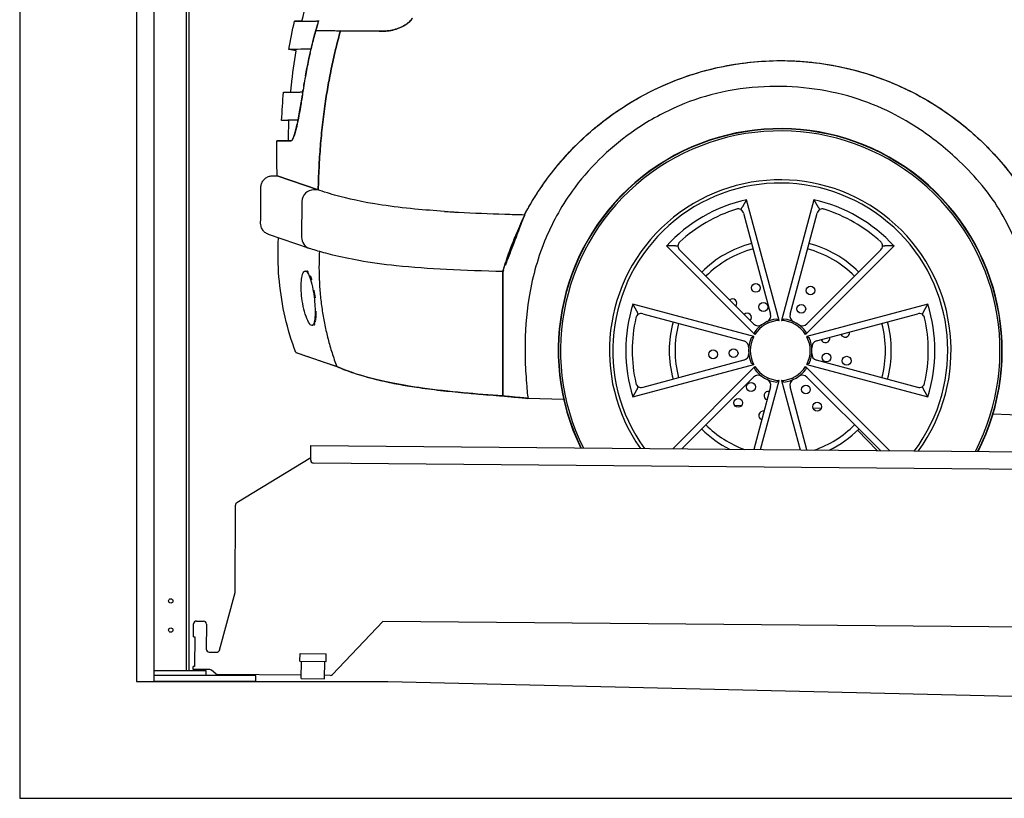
# Model space of a CAD drawing. Header units: millimetres. Extents: x -411 to 6777, y 0 to 7277.
# Tile 1 of 16: x 0 to 1685, y 0 to 1333. Entities that reach past the tile are written whole.
import ezdxf

# ---------------------------------------------------------------- set-up
doc = ezdxf.new("R2010")
doc.units = ezdxf.units.MM
doc.linetypes.add('AM_DIN_F_W050', pattern=[6.25, 4.75, -1.5])
for name, color, linetype, lineweight in [('AM_3', 6, 'AM_DIN_F_W050', 25), ('car', 10, 'Continuous', 25), ('Gebäude', 7, 'Continuous', 25), ('Plattform', 7, 'Continuous', 25), ('Ständer hinten', 7, 'Continuous', 25)]:
    doc.layers.add(name, color=color, linetype=linetype, lineweight=lineweight)
doc.layers.get('AM_3').off()

# ---------------------------------------------------------------- blocks, each defined once
blk = doc.blocks.new('UG Plattfrom Gl550')
at = {"layer": 'Plattform'}
for p, q in [((498.1, 578.8), (498.2, 597.8)), ((498.2, 597.8), (498.3, 603.8)), ((498.3, 603.8), (5435.1, 560.7)), ((371.8, 506.3), (498.1, 583.5)), ((5429.8, 530.7), (503, 573.7)), ((368.7, 352.3), (369.4, 502.1)), ((342.2, 253.9), (368.7, 352.3)), ((302.6, 303.5), (314.6, 303.4)), ((297.4, 276.5), (297.6, 298.5)), ((319.6, 298.3), (319.2, 255.3)), ((621.4, 302.7), (535.3, 212)), ((5347, 261.5), (621.4, 302.7)), ((297.4, 276.5), (299.7, 276.5)), ((299.7, 276.5), (299.3, 225.5)), ((324.2, 250.3), (337.3, 250.2)), ((479.6, 234.9), (479.7, 247.9)), ((479.7, 247.9), (524.7, 247.5)), ((524.6, 234.5), (524.7, 247.5)), ((296.9, 220.5), (297, 225.5)), ((325.2, 220.3), (296.9, 220.5)), ((299.3, 225.5), (297, 225.5)), ((335.5, 213.3), (328.3, 219.2)), ((479.6, 234.9), (524.6, 234.5)), ((481.8, 204.9), (482.1, 234.9)), ((521.8, 204.6), (522.1, 234.6)), ((481.8, 210.9), (338.6, 212.2)), ((481.8, 204.9), (521.8, 204.6)), ((531.7, 210.5), (521.8, 210.6))]:
    blk.add_line(p, q, dxfattribs=at)
for centre, start, end in [((503.1, 578.7), 179.5, 269.5), ((374.4, 502.1), 121.4261, 179.5), ((302.6, 298.5), 89.5, 179.5), ((314.6, 298.4), 359.5, 89.5), ((324.2, 255.3), 179.5, 269.5), ((337.4, 255.2), 269.5, 344.9258), ((325.1, 215.3), 50.8402, 89.5), ((338.6, 217.2), 230.8402, 269.5), ((531.7, 215.5), 269.5, 316.4902)]:
    blk.add_arc(centre, 5, start, end, dxfattribs=at)
blk = doc.blocks.new('Gebäude_390_GT240')
at = {"layer": 'Gebäude'}
for p, q in [((0, 6700.6), (0, 0)), ((200, 6500), (200, 200)), ((200, 200), (630.1, 200)), ((630.1, 200), (2900, 146.1)), ((0, 0), (5900, 0))]:
    blk.add_line(p, q, dxfattribs=at)
blk = doc.blocks.new('Ständer_hinten_GT240')
at = {"layer": 'Ständer hinten'}
for p, q in [((230, 200), (230, 2590)), ((285, 2582), (285, 218)), ((290, 218), (290, 2587)), ((319, 218), (230, 218)), ((404, 210), (230, 210)), ((319, 210), (319, 218)), ((404, 200), (404, 210)), ((404, 200), (230, 200))]:
    blk.add_line(p, q, dxfattribs=at)
for centre in [(258.6, 338), (258.6, 288)]:
    blk.add_circle(centre, 3.7, dxfattribs=at)
blk = doc.blocks.new('car_210_UG')
at = {"layer": 'car'}
for p, q in [((506.6, 1314.5), (548.9, 1314.2)), ((510.9, 1330.8), (511.2, 1330.7)), ((526.9, 1314.3), (526.9, 1314.3)), ((526.9, 1314.3), (526.9, 1314.3)), ((531.9, 1314.3), (531.9, 1314.3)), ((531.9, 1314.3), (531.9, 1314.3)), ((623.6, 1313.6), (548.9, 1314.2)), ((473, 1279.8), (460.7, 1282.1)), ((498.4, 1282.3), (498.5, 1282.3)), ((460.7, 1159.9), (448.2, 1160.6)), ((439.8, 1125.9), (464.3, 1125.7)), ((440.8, 1065.5), (510.9, 1041.5)), ((510.9, 1041.5), (440.8, 1065.5)), ((510.9, 1041.5), (503.1, 1041.6)), ((510.9, 1041.5), (503.1, 1041.6)), ((482.8, 1021.8), (482.4, 960.5)), ((482.8, 1021.8), (482.4, 960.5)), ((1299.4, 817.9), (1243.9, 1024.8)), ((1359.1, 1024.8), (1303.7, 817.9)), ((864, 999.1), (864.6, 1000.3)), ((1238.5, 1002), (1284.8, 828.9)), ((1318.2, 828.9), (1364.6, 1002)), ((495.9, 941.5), (425.9, 965.4)), ((1106.8, 945.6), (1258.2, 794.1)), ((1344.8, 794.1), (1496.3, 945.6)), ((1255.9, 812.3), (1129.2, 938.9)), ((1473.8, 938.9), (1347.1, 812.3)), ((488.4, 902.7), (490.3, 902.9)), ((827, 902.1), (826.8, 688.8)), ((827, 902.1), (827, 902.1)), ((827, 902.1), (827, 902.1)), ((1256.1, 790.4), (1049.2, 845.8)), ((1553.9, 845.8), (1347, 790.4)), ((1066.2, 829.7), (1239.2, 783.3)), ((1363.8, 783.3), (1536.9, 829.7)), ((502.4, 809.5), (500.4, 809.3)), ((472.4, 763.3), (542.5, 739.3)), ((472.4, 763.3), (472.4, 763.3)), ((1049.2, 687.4), (1256.1, 742.9)), ((1239.2, 749.9), (1066.2, 703.6)), ((1347, 742.9), (1553.9, 687.5)), ((1536.9, 703.6), (1363.8, 750)), ((1258.2, 739.2), (1117.5, 598.4)), ((1488.9, 595.1), (1344.8, 739.2)), ((1133.1, 598.2), (1255.9, 721)), ((1267.7, 597.1), (1299.4, 715.4)), ((1303.7, 715.4), (1335.6, 596.5)), ((1347.1, 721), (1472.9, 595.3)), ((1284.8, 704.3), (1256.1, 597.2)), ((1347.2, 596.4), (1318.2, 704.3)), ((869.6, 684.7), (869.6, 684.7)), ((930.9, 682.6), (869.6, 684.7)), ((1235.5, 672.2), (1223.4, 672.6)), ((1371.6, 667.6), (1357.5, 668.1)), ((1732, 655.3), (1665.5, 657.6)), ((1467.6, 595.3), (1433.8, 630.2))]:
    blk.add_line(p, q, dxfattribs=at)
for centre in [(1259.8, 873.8), (1353.2, 869.4), (1272.5, 841.2), (1337.5, 838.1), (1186.7, 760.1), (1221.7, 762.1), (1380.6, 754.5), (1415.2, 749.2), (1251.5, 704.2), (1345.4, 699.8), (1229.6, 676.9), (1364.6, 670.5)]:
    blk.add_circle(centre, 7.5, dxfattribs=at)
for centre, radius, start, end in [((1301.5, 766.6), 380, 332.9472, 206.0528), ((1301.5, 766.6), 379.4, 332.9027, 206.0973), ((1301.5, 766.6), 376, 332.6422, 206.3578), ((1301.5, 766.6), 292.3, 323.97, 215.03), ((1301.5, 766.6), 292.3, 323.97, 215.03), ((1301.5, 766.6), 286.7, 323.1685, 215.8315), ((1301.5, 766.6), 264.5, 102.5807, 137.424), ((1301.5, 766.6), 264.5, 42.5807, 77.424), ((1301.5, 766.6), 253.3, 107.2352, 132.7695), ((1229.3, 999.5), 9.5, 15.0023, 60.7219), ((1373.8, 999.5), 9.5, 119.2828, 165.0023), ((1301.5, 766.6), 253.3, 47.2352, 72.7695), ((1136, 945.6), 9.5, 179.2828, 225.0023), ((1301.5, 766.6), 190, 105.0023, 135.0023), ((1301.5, 766.6), 190, 45.0023, 75.0023), ((1467.1, 945.7), 9.5, 315.0023, 0.7219), ((1301.5, 766.6), 180, 105.0023, 135.0023), ((1301.5, 766.6), 180, 45.0023, 75.0023), ((1301.5, 766.6), 264.5, 162.5807, 197.424), ((1219.8, 847.6), 7.5, 319.3416, 130.663), ((1301.5, 766.6), 264.5, 342.5807, 17.424), ((1063.7, 820.5), 9.5, 75.0023, 120.7219), ((1244.7, 822.9), 7.5, 318.0195, 131.9852), ((1274, 826.1), 11.2, 294.8327, 15.0023), ((1329, 826.1), 11.2, 165.0023, 245.172), ((1539.3, 820.5), 9.5, 59.2828, 105.0023), ((1301.5, 766.6), 253.3, 167.2352, 192.7695), ((1301.5, 766.6), 190, 165.0023, 195.0023), ((1301.5, 766.6), 180, 165.0023, 195.0023), ((1263.8, 820.2), 11.2, 225.0023, 305.172), ((1301.5, 766.6), 54.3, 96.3395, 143.6651), ((1301.5, 766.6), 51.3, 92.4151, 147.5895), ((1301.5, 766.6), 51.3, 32.4151, 87.5895), ((1301.5, 766.6), 54.3, 36.3395, 83.6651), ((1339.2, 820.2), 11.2, 234.8327, 315.0023), ((1301.5, 766.6), 180, 345.0023, 15.0023), ((1301.5, 766.6), 190, 345.0023, 15.0023), ((1301.5, 766.6), 253.3, 347.2352, 12.7695), ((1412.5, 797), 7.5, 199.3416, 10.663), ((1236.3, 772.5), 11.2, 354.8327, 75.0023), ((1301.5, 766.6), 54.3, 156.3395, 203.6651), ((1301.5, 766.6), 51.3, 152.4151, 207.5895), ((1301.5, 766.6), 51.3, 332.4151, 27.5895), ((1301.5, 766.6), 54.3, 336.3395, 23.6651), ((1366.7, 772.5), 11.2, 105.0023, 185.172), ((1378.7, 787.7), 7.5, 198.0195, 11.9852), ((1236.3, 760.7), 11.2, 285.0023, 5.172), ((1366.7, 760.7), 11.2, 174.8327, 255.0023), ((1301.5, 766.6), 54.3, 216.3395, 263.6651), ((1301.5, 766.6), 51.3, 212.4151, 267.5895), ((1301.5, 766.6), 51.3, 272.4151, 327.5895), ((1301.5, 766.6), 54.3, 276.3395, 323.6651), ((1263.8, 713.1), 11.2, 54.8327, 135.0023), ((1274, 707.2), 11.2, 345.0023, 65.172), ((1329, 707.2), 11.2, 114.8327, 195.0023), ((1339.2, 713.1), 11.2, 45.0023, 125.172), ((1063.7, 712.8), 9.5, 239.2828, 285.0023), ((1281.2, 689.3), 7.5, 78.0195, 251.9852), ((1539.3, 712.8), 9.5, 255.0023, 300.7219), ((1272.3, 655.4), 7.5, 79.3416, 250.663), ((1258.1, 660.1), 7.5, 337.422, 345.6889), ((1351.6, 663.1), 7.5, 25.422, 33.6889), ((1301.5, 766.6), 190, 225.0023, 242.8861), ((1301.5, 766.6), 180, 225.0023, 250.185), ((1301.5, 766.6), 180, 288.815, 315.0023), ((1301.5, 766.6), 190, 296.1139, 315.0023)]:
    blk.add_arc(centre, radius, start, end, dxfattribs=at)
for centre, major_axis, ratio, start_param, end_param in [((502.8, 1021.6), (-9.6, -17.5), 0.999991, 3.627913, 5.20849), ((502.8, 1021.6), (-9.6, -17.5), 0.999991, 3.627913, 5.20849), ((863.6, 979.1), (0.4, 20), 0.026532, 6.068608, 6.28296), ((502.4, 960.4), (10.4, -17.1), 0.999993, 4.158404, 5.418885), ((502.4, 960.4), (10.4, -17.1), 0.999993, 4.158404, 5.418885)]:
    blk.add_ellipse(centre, major_axis=major_axis, ratio=ratio, start_param=start_param, end_param=end_param, dxfattribs=at)
for points, knots in [([(483, 1330.5), (487.8, 1351.6), (493.5, 1372.5), (500.6, 1395.3), (501.3, 1397.4), (502, 1399.5)], [20.638126, 20.638126, 20.638126, 20.638126, 27.135521, 27.135521, 27.801605, 27.801605, 27.801605, 27.801605]), ([(511.4, 1331.6), (511.2, 1331), (511.1, 1330.4), (510.9, 1329.8), (509.9, 1326.3), (508.9, 1323), (508, 1319.6), (507.5, 1317.9), (507.1, 1316.2), (506.6, 1314.5)], [-0.1554067, -0.1554067, -0.1554067, -0.1554067, -0.1383682, -0.1383682, -0.1383682, -0.0447042, -0.0447042, -0.0447042, 0, 0, 0, 0]), ([(672.1, 1335.7), (671, 1333.9), (669.7, 1332.3), (666.7, 1329.2), (664.9, 1327.7), (658.3, 1322.8), (652.2, 1319.8), (638.4, 1315), (630.7, 1313.5), (623.6, 1313.6)], [-6.498516, -6.498516, -6.498516, -6.498516, -5.735568, -5.735568, -4.903296, -4.903296, -2.608856, -2.608856, 0, 0, 0, 0]), ([(623.6, 1313.6), (631.2, 1313.5), (639.6, 1315.2), (647.3, 1318.1), (652.5, 1320), (657.4, 1322.5), (661.5, 1325.2), (663.4, 1326.5), (665.2, 1327.9), (666.9, 1329.4), (668.9, 1331.3), (670.7, 1333.3), (672.1, 1335.7)], [0, 0, 0, 0, 2.798045, 2.798045, 2.798045, 4.64828, 4.64828, 4.64828, 5.496977, 5.496977, 5.496977, 6.498516, 6.498516, 6.498516, 6.498516]), ([(470.1, 1330.3), (470.1, 1330.3), (470.2, 1330.3), (470.2, 1330.3), (470.8, 1330.3), (474.2, 1330.4), (480.8, 1330.5), (484.1, 1330.5), (488.2, 1330.5), (493.2, 1330.6), (495.7, 1330.6), (498.4, 1330.6), (501.4, 1330.6), (502.9, 1330.7), (504.4, 1330.7), (506, 1330.7), (506.8, 1330.7), (507.7, 1330.7), (508.6, 1330.8), (509.3, 1330.8), (510.1, 1330.8), (510.8, 1330.8), (510.8, 1330.8), (510.9, 1330.8), (510.9, 1330.8)], [47.223054, 47.223054, 47.223054, 47.223054, 49.702506, 49.702506, 49.702506, 72.044897, 72.044897, 72.044897, 83.216093, 83.216093, 83.216093, 88.801691, 88.801691, 88.801691, 91.59449, 91.59449, 91.59449, 93.087756, 93.087756, 93.087756, 94.302004, 94.302004, 94.302004, 94.387289, 94.387289, 94.387289, 94.387289]), ([(483, 1330.5), (479.2, 1330.4), (476.3, 1330.4), (474.2, 1330.4), (472.5, 1330.3), (471.4, 1330.3), (470.8, 1330.3), (470.4, 1330.3), (470.2, 1330.3), (470.1, 1330.3), (470.1, 1330.3), (470.1, 1330.3), (470.1, 1330.3)], [20.066318, 20.066318, 20.066318, 20.066318, 31.690796, 31.690796, 31.690796, 41.042138, 41.042138, 41.042138, 46.532042, 46.532042, 46.532042, 47.222559, 47.222559, 47.222559, 47.222559]), ([(510.9, 1330.8), (510.3, 1328.6), (509.6, 1326.2), (508.9, 1323.9), (507.4, 1318.5), (506, 1313.2), (504.6, 1307.9), (503.4, 1303.3), (502.3, 1298.6), (501.2, 1294), (500.4, 1290.6), (499.6, 1287.2), (498.8, 1283.9), (498.7, 1283.4), (498.6, 1282.8), (498.4, 1282.3)], [0.05192, 0.05192, 0.05192, 0.05192, 0.775288, 0.775288, 0.775288, 2.40313, 2.40313, 2.40313, 3.821947, 3.821947, 3.821947, 4.837292, 4.837292, 4.837292, 5.011261, 5.011261, 5.011261, 5.011261]), ([(510, 1326.6), (508.5, 1321.4), (507.1, 1316.2), (505.7, 1311), (505.2, 1309.4), (504.8, 1307.7), (504.3, 1306)], [16.613215, 16.613215, 16.613215, 16.613215, 18.24294, 18.24294, 18.24294, 18.766209, 18.766209, 18.766209, 18.766209]), ([(506.6, 1314.5), (507.4, 1314.5), (508.1, 1314.5), (508.9, 1314.5), (513.7, 1314.4), (519.1, 1314.4), (525, 1314.4), (528.5, 1314.3), (532.3, 1314.3), (536.3, 1314.3), (538.3, 1314.3), (540.3, 1314.2), (542.4, 1314.2), (543.4, 1314.2), (544.5, 1314.2), (545.6, 1314.2), (546.2, 1314.2), (546.7, 1314.2), (547.2, 1314.2), (547.5, 1314.2), (547.8, 1314.2), (548.1, 1314.2), (548.3, 1314.2), (548.5, 1314.2), (548.9, 1314.2)], [-16.57939, -16.57939, -16.57939, -16.57939, -15.464671, -15.464671, -15.464671, -8.469708, -8.469708, -8.469708, -4.234854, -4.234854, -4.234854, -2.117427, -2.117427, -2.117427, -1.058713, -1.058713, -1.058713, -0.529357, -0.529357, -0.529357, -0.245491, -0.245491, -0.245491, 0, 0, 0, 0]), ([(548.9, 1314.2), (549.4, 1314.2), (550.3, 1314.2), (551.1, 1314.1), (552, 1314.1), (552.9, 1314.1), (553.8, 1314.1), (554.9, 1314.1), (556.1, 1314.1), (557.3, 1314.1), (561.5, 1314.1), (566.1, 1314), (571, 1314), (581.2, 1313.9), (593, 1313.8), (606.8, 1313.7), (612.1, 1313.7), (617.7, 1313.6), (623.6, 1313.6)], [0, 0, 0, 0, 0.369156, 0.369156, 0.369156, 0.79312, 0.79312, 0.79312, 1.323863, 1.323863, 1.323863, 3.183121, 3.183121, 3.183121, 7.004527, 7.004527, 7.004527, 8.48361, 8.48361, 8.48361, 8.48361]), ([(498.4, 1282.3), (497.7, 1282.3), (497, 1282.3), (496.3, 1282.3), (494.8, 1282.3), (493.3, 1282.3), (491.9, 1282.4), (487.8, 1282.4), (484.1, 1282.3), (480.9, 1282.3), (472.6, 1282.3), (467.1, 1282.2), (463.9, 1282.2), (462.7, 1282.1), (461.8, 1282.1), (461.3, 1282.1), (461, 1282.1), (460.8, 1282.1), (460.7, 1282.1), (460.7, 1282.1), (460.7, 1282.1), (460.7, 1282.1)], [0.050755, 0.050755, 0.050755, 0.050755, 1.300759, 1.300759, 1.300759, 4.029602, 4.029602, 4.029602, 11.914919, 11.914919, 11.914919, 32.240519, 32.240519, 32.240519, 40.313139, 40.313139, 40.313139, 44.884933, 44.884933, 44.884933, 46.639034, 46.639034, 46.639034, 46.639034]), ([(463.9, 1209), (464.3, 1212.8), (464.6, 1216.5), (467, 1240.1), (469.7, 1260), (473, 1279.8)], [8.340407, 8.340407, 8.340407, 8.340407, 9.464412, 9.464412, 15.47022, 15.47022, 15.47022, 15.47022]), ([(497.1, 1276.4), (495.6, 1269.7), (494.2, 1263), (492.8, 1256.3), (490.9, 1247.1), (489.2, 1237.8), (487.6, 1228.6), (486.7, 1223.3), (485.8, 1217.9), (485, 1212.6), (484.4, 1209), (483.9, 1205.4), (483.3, 1201.8), (483.3, 1201.4), (483.2, 1201), (483.2, 1200.6)], [21.844074, 21.844074, 21.844074, 21.844074, 23.91636, 23.91636, 23.91636, 26.75307, 26.75307, 26.75307, 28.373944, 28.373944, 28.373944, 29.469895, 29.469895, 29.469895, 29.58978, 29.58978, 29.58978, 29.58978]), ([(864.6, 1000.3), (866.8, 1004.4), (869.1, 1008.5), (871.4, 1012.5), (874.2, 1017.4), (877, 1022.2), (879.9, 1026.9), (888.2, 1040.5), (897.2, 1053.6), (906.8, 1066.3), (923.9, 1088.8), (942.9, 1109.9), (963.5, 1129.2), (985.7, 1149.9), (1009.7, 1168.6), (1035.3, 1184.9), (1053.3, 1196.4), (1072.1, 1206.8), (1091.4, 1215.9), (1117.4, 1228.1), (1144.4, 1238), (1172.1, 1245.6), (1206, 1254.8), (1240.8, 1260.4), (1275.9, 1262.3), (1311.3, 1264.1), (1346.8, 1262.2), (1381.8, 1256.5), (1418.1, 1250.7), (1453.7, 1240.7), (1487.8, 1227), (1518.9, 1214.4), (1548.7, 1198.8), (1576.6, 1180.2), (1609.8, 1158.2), (1640.2, 1132.2), (1667.2, 1103), (1689.4, 1078.9), (1709.2, 1052.6), (1726.2, 1024.6), (1741.4, 999.6), (1754.3, 973.4), (1764.8, 946.2), (1774.9, 920.4), (1782.7, 893.8), (1788.2, 866.8), (1792.7, 844.7), (1795.7, 822.5), (1797.2, 800.5), (1797.7, 793.4), (1798, 786.3), (1798.2, 779.2), (1798.3, 774.5), (1798.4, 769.8), (1798.4, 765.2), (1798.4, 762.1), (1798.3, 759), (1798.3, 755.9), (1798.2, 753), (1798.1, 750.1), (1798, 747.3), (1797.9, 745.2), (1797.8, 743.1), (1797.7, 741), (1797.6, 739.3), (1797.5, 737.6), (1797.4, 735.8)], [-138.45697, -138.45697, -138.45697, -138.45697, -137.055536, -137.055536, -137.055536, -135.388946, -135.388946, -135.388946, -130.628461, -130.628461, -130.628461, -122.168917, -122.168917, -122.168917, -113.092518, -113.092518, -113.092518, -106.696109, -106.696109, -106.696109, -98.112754, -98.112754, -98.112754, -87.618376, -87.618376, -87.618376, -77.024419, -77.024419, -77.024419, -66.022833, -66.022833, -66.022833, -55.972062, -55.972062, -55.972062, -44.051267, -44.051267, -44.051267, -34.236995, -34.236995, -34.236995, -25.510031, -25.510031, -25.510031, -17.211209, -17.211209, -17.211209, -10.421535, -10.421535, -10.421535, -8.225168, -8.225168, -8.225168, -6.761349, -6.761349, -6.761349, -5.779988, -5.779988, -5.779988, -4.868611, -4.868611, -4.868611, -4.186401, -4.186401, -4.186401, -3.631861, -3.631861, -3.631861, -3.631861]), ([(864.6, 1000.3), (868.1, 1006.8), (871.7, 1013.2), (890.9, 1045.6), (908.7, 1070.2), (962.9, 1132.4), (1003.2, 1166), (1087.7, 1216.5), (1130.6, 1234.6), (1208.6, 1255.2), (1242.6, 1260.5), (1310, 1264), (1343.1, 1262.4), (1416.5, 1251.4), (1456.3, 1240.2), (1530.7, 1209), (1565.2, 1189.4), (1620.9, 1148.3), (1643.2, 1128.5), (1684.8, 1084.3), (1703.8, 1059.9), (1737, 1007.9), (1751.2, 980.3), (1774.6, 922), (1783.6, 891.3), (1794.1, 836.2), (1796.9, 812.1), (1798.7, 770.4), (1798.5, 752.9), (1797.4, 735.8)], [-138.45697, -138.45697, -138.45697, -138.45697, -136.252918, -136.252918, -127.187492, -127.187492, -111.604754, -111.604754, -97.774646, -97.774646, -87.518047, -87.518047, -77.626977, -77.626977, -65.326261, -65.326261, -53.494168, -53.494168, -44.571649, -44.571649, -35.338748, -35.338748, -26.083345, -26.083345, -16.541869, -16.541869, -9.16094, -9.16094, -3.631861, -3.631861, -3.631861, -3.631861]), ([(1732, 655.3), (1732.6, 658.7), (1733.2, 662.4), (1733.7, 666.4), (1734.3, 670.7), (1734.8, 675.4), (1735.2, 680.4), (1736, 689), (1736.5, 698.5), (1736.9, 708.6), (1737.6, 726.9), (1737.7, 747.2), (1736.9, 768.1), (1736.1, 789.8), (1734.5, 812.3), (1731.8, 834.2), (1729.2, 855.6), (1725.6, 876.6), (1721, 896.6), (1716.4, 916.1), (1710.8, 934.7), (1704.1, 952.2), (1697.2, 970), (1689.1, 986.7), (1679.7, 1002.6), (1670.2, 1018.7), (1659.3, 1034.1), (1646.9, 1049.1), (1635.2, 1063.3), (1622.1, 1077.3), (1607.9, 1090.8), (1587.8, 1109.9), (1565.3, 1128.2), (1541.3, 1144.4), (1525.3, 1155.2), (1508.7, 1165.1), (1491.6, 1173.6), (1470.5, 1184.2), (1448.7, 1193), (1426.4, 1199.7), (1401.8, 1207.2), (1376.5, 1212.3), (1350.7, 1215.4), (1325.5, 1218.4), (1299.7, 1219.4), (1273.7, 1218.2), (1246.6, 1216.9), (1219.3, 1213.3), (1192.2, 1206.7), (1167.6, 1200.7), (1143.2, 1192.4), (1119.6, 1181.7), (1094, 1170.1), (1069.2, 1155.8), (1046.2, 1139.4), (1026.5, 1125.4), (1008.2, 1109.9), (991.6, 1093.5), (974.3, 1076.4), (958.8, 1058.3), (945.4, 1039.5), (925.5, 1011.8), (910, 982.9), (898.2, 953.6), (885.1, 921.2), (876.5, 888.4), (871.3, 855.8), (866.7, 826.7), (864.8, 797.8), (864.7, 769.3), (864.7, 755), (865.2, 740.9), (866.1, 726.8), (866.5, 719.6), (867, 712.4), (867.6, 705.3), (868.1, 700.2), (868.5, 695.1), (869, 690), (869.2, 688.2), (869.4, 686.5), (869.6, 684.7)], [0, 0, 0, 0, 0.011018, 0.011018, 0.011018, 0.023022, 0.023022, 0.023022, 0.043824, 0.043824, 0.043824, 0.081713, 0.081713, 0.081713, 0.121324, 0.121324, 0.121324, 0.159864, 0.159864, 0.159864, 0.197441, 0.197441, 0.197441, 0.235401, 0.235401, 0.235401, 0.273728, 0.273728, 0.273728, 0.310088, 0.310088, 0.310088, 0.361343, 0.361343, 0.361343, 0.395554, 0.395554, 0.395554, 0.437791, 0.437791, 0.437791, 0.484325, 0.484325, 0.484325, 0.529861, 0.529861, 0.529861, 0.577215, 0.577215, 0.577215, 0.620142, 0.620142, 0.620142, 0.666757, 0.666757, 0.666757, 0.706648, 0.706648, 0.706648, 0.748381, 0.748381, 0.748381, 0.810125, 0.810125, 0.810125, 0.878264, 0.878264, 0.878264, 0.939132, 0.939132, 0.939132, 0.969566, 0.969566, 0.969566, 0.985066, 0.985066, 0.985066, 0.996143, 0.996143, 0.996143, 1, 1, 1, 1]), ([(1732, 655.3), (1732.6, 658.7), (1733.2, 662.4), (1733.7, 666.4), (1734.3, 670.7), (1734.8, 675.4), (1735.2, 680.4), (1736, 689), (1736.5, 698.5), (1736.9, 708.6), (1737.6, 726.9), (1737.7, 747.2), (1736.9, 768.1), (1736.1, 789.8), (1734.5, 812.3), (1731.8, 834.2), (1729.2, 855.6), (1725.6, 876.6), (1721, 896.6), (1716.4, 916.1), (1710.8, 934.7), (1704.1, 952.2), (1697.2, 970), (1689.1, 986.7), (1679.7, 1002.6), (1670.2, 1018.7), (1659.3, 1034.1), (1646.9, 1049.1), (1635.2, 1063.3), (1622.1, 1077.3), (1607.9, 1090.8), (1587.8, 1109.9), (1565.3, 1128.2), (1541.3, 1144.4), (1525.3, 1155.2), (1508.7, 1165.1), (1491.6, 1173.6), (1470.5, 1184.2), (1448.7, 1193), (1426.4, 1199.7), (1401.8, 1207.2), (1376.5, 1212.3), (1350.7, 1215.4), (1325.5, 1218.4), (1299.7, 1219.4), (1273.7, 1218.2), (1246.6, 1216.9), (1219.3, 1213.3), (1192.2, 1206.7), (1167.6, 1200.7), (1143.2, 1192.4), (1119.6, 1181.7), (1094, 1170.1), (1069.2, 1155.8), (1046.2, 1139.4), (1026.5, 1125.4), (1008.2, 1109.9), (991.6, 1093.5), (974.3, 1076.4), (958.8, 1058.3), (945.4, 1039.5), (925.5, 1011.8), (910, 982.9), (898.2, 953.6), (885.1, 921.2), (876.5, 888.4), (871.3, 855.8), (866.7, 826.7), (864.8, 797.8), (864.7, 769.3), (864.7, 755), (865.2, 740.9), (866.1, 726.8), (866.5, 719.6), (867, 712.4), (867.6, 705.3), (868.1, 700.2), (868.5, 695.1), (869, 690), (869.2, 688.2), (869.4, 686.5), (869.6, 684.7)], [0, 0, 0, 0, 0.011018, 0.011018, 0.011018, 0.023022, 0.023022, 0.023022, 0.043824, 0.043824, 0.043824, 0.081713, 0.081713, 0.081713, 0.121324, 0.121324, 0.121324, 0.159864, 0.159864, 0.159864, 0.197441, 0.197441, 0.197441, 0.235401, 0.235401, 0.235401, 0.273728, 0.273728, 0.273728, 0.310088, 0.310088, 0.310088, 0.361343, 0.361343, 0.361343, 0.395554, 0.395554, 0.395554, 0.437791, 0.437791, 0.437791, 0.484325, 0.484325, 0.484325, 0.529861, 0.529861, 0.529861, 0.577215, 0.577215, 0.577215, 0.620142, 0.620142, 0.620142, 0.666757, 0.666757, 0.666757, 0.706648, 0.706648, 0.706648, 0.748381, 0.748381, 0.748381, 0.810125, 0.810125, 0.810125, 0.878264, 0.878264, 0.878264, 0.939132, 0.939132, 0.939132, 0.969566, 0.969566, 0.969566, 0.985066, 0.985066, 0.985066, 0.996143, 0.996143, 0.996143, 1, 1, 1, 1]), ([(451.4, 1208.8), (451.4, 1208.8), (451.4, 1208.8), (451.4, 1208.8), (451.6, 1208.9), (452.7, 1208.9), (454.9, 1208.9), (457.2, 1208.9), (460.7, 1209), (465.6, 1209.1), (468.1, 1209.1), (470.9, 1209.1), (474.1, 1209.2), (475.7, 1209.2), (477.4, 1209.2), (479.2, 1209.2), (480, 1209.2), (480.8, 1209.3), (481.6, 1209.3), (482.2, 1209.3), (482.9, 1209.3), (483.6, 1209.3), (483.9, 1209.4), (484.2, 1209.4), (484.5, 1209.4)], [45.86886, 45.86886, 45.86886, 45.86886, 47.334878, 47.334878, 47.334878, 61.606532, 61.606532, 61.606532, 76.639052, 76.639052, 76.639052, 84.155312, 84.155312, 84.155312, 87.913442, 87.913442, 87.913442, 89.553241, 89.553241, 89.553241, 90.825225, 90.825225, 90.825225, 91.391184, 91.391184, 91.391184, 91.391184]), ([(464.3, 1125.7), (464.4, 1125.7), (464.4, 1125.7), (465, 1125.8), (465.5, 1126.2), (467, 1128), (468, 1130), (470.6, 1137), (472.2, 1142.8), (475.6, 1157.1), (477.4, 1165.7), (480.5, 1183.3), (481.9, 1191.9), (483.2, 1200.6)], [-15.077155, -15.077155, -15.077155, -15.077155, -14.965138, -14.965138, -13.764554, -13.764554, -11.720526, -11.720526, -8.80437, -8.80437, -5.769959, -5.769959, -3.129811, -3.129811, -3.129811, -3.129811]), ([(483.2, 1200.6), (482.6, 1196.8), (482.1, 1193.1), (481.5, 1189.4), (480.4, 1182.4), (479.2, 1175.5), (477.9, 1169.1), (476.6, 1162.2), (475.3, 1155.8), (474, 1150.1), (472.2, 1142.4), (470.4, 1136.3), (468.8, 1132.1), (467.9, 1129.8), (467, 1128.1), (466.2, 1127), (465.7, 1126.3), (465.1, 1125.9), (464.6, 1125.8), (464.5, 1125.7), (464.4, 1125.7), (464.3, 1125.7)], [3.129811, 3.129811, 3.129811, 3.129811, 4.266755, 4.266755, 4.266755, 6.428979, 6.428979, 6.428979, 8.763621, 8.763621, 8.763621, 11.920388, 11.920388, 11.920388, 13.651325, 13.651325, 13.651325, 14.848888, 14.848888, 14.848888, 15.077155, 15.077155, 15.077155, 15.077155]), ([(476.3, 1160.9), (475.3, 1160.9), (474.3, 1160.9), (473.3, 1160.9), (469.3, 1160.9), (465.8, 1160.8), (462.8, 1160.8), (456.8, 1160.7), (452.7, 1160.7), (450.4, 1160.7), (449.3, 1160.6), (448.6, 1160.6), (448.3, 1160.6), (448.3, 1160.6), (448.2, 1160.6), (448.2, 1160.6)], [1.924753, 1.924753, 1.924753, 1.924753, 4.113581, 4.113581, 4.113581, 13.059912, 13.059912, 13.059912, 31.112363, 31.112363, 31.112363, 40.13207, 40.13207, 40.13207, 42.662567, 42.662567, 42.662567, 42.662567]), ([(464.3, 1125.7), (463.9, 1125.7), (463.5, 1125.7), (463.1, 1125.7), (461.5, 1125.7), (460.1, 1125.8), (458.7, 1125.8), (448.7, 1125.8), (442.7, 1125.9), (440.7, 1125.9), (440.1, 1125.9), (439.8, 1125.9), (439.8, 1125.9)], [0.050379, 0.050379, 0.050379, 0.050379, 1.073089, 1.073089, 1.073089, 4.85172, 4.85172, 4.85172, 32.250162, 32.250162, 32.250162, 39.390523, 39.390523, 39.390523, 39.390523]), ([(412.7, 1045.8), (412.7, 1047.9), (413.1, 1050.1), (414.5, 1054.2), (415.5, 1056.1), (418.1, 1059.5), (419.7, 1060.9), (423.2, 1063.3), (425.2, 1064.3), (429.1, 1065.4), (431.1, 1065.7), (433.1, 1065.6)], [0, 0, 0, 0, 0.647975, 0.647975, 1.284545, 1.284545, 1.921692, 1.921692, 2.558947, 2.558947, 3.148241, 3.148241, 3.148241, 3.148241]), ([(726.7, 1004.8), (709.5, 1006), (692.5, 1007.3), (657, 1010.7), (638.3, 1013), (585.3, 1021), (560.5, 1026.9), (537.2, 1033.2), (531.5, 1034.9), (519.8, 1038.5), (514.3, 1040.3), (510.9, 1041.5)], [14.12667, 14.12667, 14.12667, 14.12667, 19.50344, 19.50344, 25.665362, 25.665362, 37.829415, 37.829415, 42.159987, 42.159987, 48.046822, 48.046822, 48.046822, 48.046822]), ([(726.7, 1004.8), (709.5, 1006), (692.5, 1007.3), (657, 1010.7), (638.3, 1013), (585.3, 1021), (560.5, 1026.9), (537.2, 1033.2), (531.5, 1034.9), (519.8, 1038.5), (514.3, 1040.3), (510.9, 1041.5)], [14.12667, 14.12667, 14.12667, 14.12667, 19.50344, 19.50344, 25.665362, 25.665362, 37.829415, 37.829415, 42.159987, 42.159987, 48.046822, 48.046822, 48.046822, 48.046822]), ([(726.7, 1004.8), (731, 1004.5), (735.3, 1004.3), (741.6, 1003.9), (743.7, 1003.8), (746.6, 1003.6), (747.6, 1003.6), (749.4, 1003.5), (750.3, 1003.4), (750.8, 1003.4)], [0, 0, 0, 0, 1.423689, 1.423689, 2.152334, 2.152334, 2.529397, 2.529397, 2.922776, 2.922776, 2.922776, 2.922776]), ([(750.8, 1003.4), (776.9, 1002.1), (803.3, 1001.1), (841.3, 999.8), (852.7, 999.5), (864.1, 999.1)], [0, 0, 0, 0, 8.186006, 8.186006, 11.67722, 11.67722, 11.67722, 11.67722]), ([(831, 912.7), (831.3, 913.2), (831.5, 913.8), (831.7, 914.4), (834.1, 920.4), (836.4, 926.5), (838.7, 932.6), (840.9, 938.3), (843.1, 944), (845.3, 949.7), (847.9, 956.7), (850.6, 963.6), (853.2, 970.6), (855.3, 976), (857.4, 981.4), (859.5, 986.8), (860.4, 989.3), (861.3, 991.8), (862.3, 994.3)], [1.133413, 1.133413, 1.133413, 1.133413, 1.31629, 1.31629, 1.31629, 3.273017, 3.273017, 3.273017, 5.108024, 5.108024, 5.108024, 7.342917, 7.342917, 7.342917, 9.089765, 9.089765, 9.089765, 9.888627, 9.888627, 9.888627, 9.888627]), ([(855.6, 979.3), (856.8, 982), (858, 984.8), (860, 989.3), (860.8, 991.1), (862.3, 994.4), (862.9, 995.8), (863.7, 997.7), (864, 998.3), (864.2, 998.7)], [0, 0, 0, 0, 0.888408, 0.888408, 1.559432, 1.559432, 2.250472, 2.250472, 2.776823, 2.776823, 2.776823, 2.776823]), ([(855.6, 979.3), (857.1, 982.7), (858.6, 986.2), (860, 989.2), (861, 991.5), (861.9, 993.6), (862.6, 995.3), (863, 996.1), (863.3, 996.8), (863.6, 997.4), (863.7, 997.7), (863.9, 998), (864, 998.3), (864, 998.4), (864.1, 998.5), (864.2, 998.7)], [0, 0, 0, 0, 1.111378, 1.111378, 1.111378, 1.944101, 1.944101, 1.944101, 2.360462, 2.360462, 2.360462, 2.624858, 2.624858, 2.624858, 2.776823, 2.776823, 2.776823, 2.776823]), ([(864.2, 998.7), (864.2, 998.7), (864.2, 998.7), (864.2, 998.7), (864.2, 998.7), (864.1, 998.7), (864.1, 998.7), (864.1, 998.6), (864.1, 998.6), (864.1, 998.6), (864.1, 998.6), (864.1, 998.5), (864.1, 998.5), (864, 998.4), (864, 998.4), (864, 998.2), (863.9, 998.1), (863.9, 998), (863.8, 997.9), (863.8, 997.8), (863.7, 997.7), (863.6, 997.4), (863.6, 997.3), (863.5, 997), (863.4, 996.9), (863.2, 996.5), (863.1, 996.2), (862.8, 995.5), (862.5, 994.9), (862.1, 993.8), (861.9, 993.3), (861.4, 992.2), (861.2, 991.6), (860.7, 990.6), (860.6, 990.2), (860.3, 989.5), (860.1, 989.2), (860, 988.7), (859.9, 988.6), (859.9, 988.6), (859.9, 988.5), (859.9, 988.5)], [0.271866, 0.271866, 0.271866, 0.271866, 0.27521, 0.27521, 0.279376, 0.279376, 0.28362, 0.28362, 0.288782, 0.288782, 0.295791, 0.295791, 0.30615, 0.30615, 0.322714, 0.322714, 0.35186, 0.35186, 0.374739, 0.374739, 0.409142, 0.409142, 0.452369, 0.452369, 0.493524, 0.493524, 0.588563, 0.588563, 0.77384, 0.77384, 0.941842, 0.941842, 1.13776, 1.13776, 1.324809, 1.324809, 1.513787, 1.513787, 1.709101, 1.709101, 1.770975, 1.770975, 1.770975, 1.770975]), ([(864.1, 998.6), (864.1, 998.4), (864, 998.3), (863.9, 998.1), (863.9, 998), (863.8, 997.9), (863.8, 997.9), (863.8, 997.8), (863.8, 997.8), (863.8, 997.8)], [0, 0, 0, 0, 0.05333013, 0.05333013, 0.07498361, 0.07498361, 0.08660692, 0.08660692, 0.0989206, 0.0989206, 0.0989206, 0.0989206]), ([(864.2, 998.7), (864.2, 998.8), (864.1, 998.8), (864.1, 998.9), (864.1, 999.1), (864.1, 999.1), (864.1, 999.1)], [-0.2586928, -0.2586928, -0.2586928, -0.2586928, -0.1875992, -0.1875992, -0.1875992, -0.0443412, -0.0443412, -0.0443412, -0.0443412]), ([(1233.9, 1007.8), (1233.9, 1007.8), (1233.9, 1007.8), (1232.9, 1008.4), (1231.7, 1008.8), (1229.8, 1009), (1229.1, 1009.1), (1227.8, 1008.9), (1227.1, 1008.8), (1226.5, 1008.6)], [0.9717341, 0.9717341, 0.9717341, 0.9717341, 0.9797731, 0.9797731, 1.3824131, 1.3824131, 1.5837331, 1.5837331, 1.7850531, 1.7850531, 1.7850531, 1.7850531]), ([(1376.6, 1008.6), (1375.9, 1008.8), (1375.3, 1008.9), (1373.9, 1009.1), (1373.3, 1009), (1371.3, 1008.8), (1370.1, 1008.4), (1369.2, 1007.8), (1369.1, 1007.8), (1369.1, 1007.8)], [5.1835112, 5.1835112, 5.1835112, 5.1835112, 5.3848312, 5.3848312, 5.5861512, 5.5861512, 5.9887912, 5.9887912, 5.9968302, 5.9968302, 5.9968302, 5.9968302]), ([(425.9, 965.4), (425.6, 965.5), (425.4, 965.6), (423.3, 966.4), (421.4, 967.5), (418.1, 970.2), (416.6, 971.8), (414.3, 975.4), (413.5, 977.4), (412.5, 981.1), (412.3, 982.8), (412.3, 984.5)], [0, 0, 0, 0, 0.065039, 0.065039, 0.70228, 0.70228, 1.339525, 1.339525, 1.981419, 1.981419, 2.485431, 2.485431, 2.485431, 2.485431]), ([(860.4, 989.8), (860.1, 989), (859.8, 988.3), (859.5, 987.6), (854.1, 973.3), (848.7, 959.1), (843.3, 944.8), (840.5, 937.4), (837.6, 930), (834.8, 922.6), (833.6, 919.3), (832.3, 916), (831.1, 912.7)], [0.954472, 0.954472, 0.954472, 0.954472, 1.191099, 1.191099, 1.191099, 5.771708, 5.771708, 5.771708, 8.150416, 8.150416, 8.150416, 9.213975, 9.213975, 9.213975, 9.213975]), ([(833, 921.6), (834.5, 926.3), (836.2, 931.1), (840.7, 943.5), (843.6, 950.7), (849.5, 965.1), (852.6, 972.4), (855.6, 979.3)], [0, 0, 0, 0, 1.499166, 1.499166, 3.622735, 3.622735, 5.755167, 5.755167, 5.755167, 5.755167]), ([(833, 921.6), (833.5, 923.1), (833.9, 924.5), (834.5, 926), (835.1, 927.8), (835.7, 929.6), (836.4, 931.5), (837.1, 933.7), (837.9, 935.9), (838.7, 938.1), (841.3, 945.1), (844.1, 952), (846.9, 958.9), (848.6, 963.1), (850.4, 967.3), (852.2, 971.4), (853.3, 974.1), (854.5, 976.8), (855.6, 979.3)], [0, 0, 0, 0, 0.465754, 0.465754, 0.465754, 1.032111, 1.032111, 1.032111, 1.680476, 1.680476, 1.680476, 3.717822, 3.717822, 3.717822, 4.9565, 4.9565, 4.9565, 5.755167, 5.755167, 5.755167, 5.755167]), ([(472.4, 763.3), (465.1, 783), (459, 803.1), (449.7, 843.7), (446.4, 864.3), (442.4, 905.5), (441.7, 926.2), (442.4, 951.1), (442.6, 955.4), (442.8, 959.7)], [0, 0, 0, 0, 6.28648, 6.28648, 12.503245, 12.503245, 18.703206, 18.703206, 19.982691, 19.982691, 19.982691, 19.982691]), ([(1129.5, 952.6), (1129, 952.2), (1128.6, 951.6), (1127.8, 950.5), (1127.5, 950), (1126.7, 948.2), (1126.5, 946.9), (1126.5, 945.8), (1126.5, 945.8), (1126.5, 945.8)], [5.1835112, 5.1835112, 5.1835112, 5.1835112, 5.3848312, 5.3848312, 5.5861512, 5.5861512, 5.9887912, 5.9887912, 5.9968302, 5.9968302, 5.9968302, 5.9968302]), ([(1476.6, 945.8), (1476.6, 945.8), (1476.6, 945.8), (1476.6, 946.9), (1476.3, 948.2), (1475.6, 950), (1475.3, 950.6), (1474.5, 951.7), (1474, 952.2), (1473.5, 952.6)], [0.9717341, 0.9717341, 0.9717341, 0.9717341, 0.9797731, 0.9797731, 1.3824131, 1.3824131, 1.5837331, 1.5837331, 1.7850531, 1.7850531, 1.7850531, 1.7850531]), ([(827, 901.9), (794.4, 902.7), (762, 903.7), (701, 906.8), (672.1, 908.8), (622.2, 914.1), (600.7, 917), (564.5, 923.4), (549.2, 926.7), (524.8, 932.7), (514.9, 935.5), (502.6, 939.3), (498.7, 940.5), (496.2, 941.4)], [0, 0, 0, 0, 10.009649, 10.009649, 19.215258, 19.215258, 26.579176, 26.579176, 32.481328, 32.481328, 37.283106, 37.283106, 40.230955, 40.230955, 40.230955, 40.230955]), ([(827, 901.9), (827, 901.9), (827, 901.9), (827, 901.9), (827, 902), (827, 902.1), (827.1, 902.3), (827.2, 902.8), (827.3, 903.2), (827.7, 904.6), (828, 905.7), (828.9, 908.6), (829.5, 910.5), (830.5, 914), (831, 915.5), (832, 918.5), (832.5, 920.1), (833, 921.6)], [0.042477, 0.042477, 0.042477, 0.042477, 0.117075, 0.117075, 0.262721, 0.262721, 0.539665, 0.539665, 0.888089, 0.888089, 1.502561, 1.502561, 2.230636, 2.230636, 2.742222, 2.742222, 3.22377, 3.22377, 3.22377, 3.22377]), ([(827, 901.9), (827, 901.9), (827.1, 902.6), (827.5, 903.8), (828.1, 905.8), (829.1, 909.3), (830.4, 913.5), (831.2, 916), (832, 918.8), (833, 921.6)], [0.042272, 0.042272, 0.042272, 0.042272, 0.904309, 0.904309, 0.904309, 2.338664, 2.338664, 2.338664, 3.22377, 3.22377, 3.22377, 3.22377]), ([(504.6, 817.8), (504.9, 819.4), (505.1, 821.4), (505.2, 823.5), (505.6, 827.7), (505.6, 832.8), (505.4, 838.3), (505.3, 843.3), (504.9, 848.8), (504.3, 854.2), (503.7, 860), (502.9, 865.8), (501.9, 871.2), (500.7, 877.6), (499.3, 883.4), (497.7, 888.2), (496.2, 893), (494.6, 896.9), (492.9, 899.3), (491, 902.3), (489, 903.4), (487.3, 902.3), (485.7, 901.4), (484.3, 898.6), (483.3, 894.2), (482.5, 891), (482, 887), (481.8, 882.4), (481.5, 878.2), (481.5, 873.5), (481.8, 868.6), (482.1, 863.1), (482.7, 857.4), (483.6, 851.8), (484.6, 845.2), (485.9, 838.8), (487.5, 833.2), (489.2, 827.2), (491, 822), (492.9, 818), (494.9, 813.7), (496.9, 810.8), (498.6, 809.8), (500, 808.9), (501.2, 809.2), (502.2, 810.5), (502.8, 811.3), (503.3, 812.3), (503.7, 813.7), (504, 814.7), (504.3, 815.8), (504.5, 817.1), (504.5, 817.3), (504.6, 817.6), (504.6, 817.8)], [0, 0, 0, 0, 0.87976, 0.87976, 0.87976, 2.66046, 2.66046, 2.66046, 4.310694, 4.310694, 4.310694, 6.064567, 6.064567, 6.064567, 8.107971, 8.107971, 8.107971, 10.170257, 10.170257, 10.170257, 12.633364, 12.633364, 12.633364, 14.926811, 14.926811, 14.926811, 16.597995, 16.597995, 16.597995, 18.139958, 18.139958, 18.139958, 19.848799, 19.848799, 19.848799, 21.853548, 21.853548, 21.853548, 23.972634, 23.972634, 23.972634, 26.280922, 26.280922, 26.280922, 28.078018, 28.078018, 28.078018, 29.062967, 29.062967, 29.062967, 29.753191, 29.753191, 29.753191, 29.875115, 29.875115, 29.875115, 29.875115]), ([(499.9, 887.8), (499.8, 888), (499.8, 888.2), (499.7, 888.4), (499, 890.7), (498.2, 892.7), (497.5, 894.5)], [8.025545, 8.025545, 8.025545, 8.025545, 8.107846, 8.107846, 8.107846, 9.076446, 9.076446, 9.076446, 9.076446]), ([(826.8, 688.8), (826.8, 694.5), (826.8, 700.1), (826.8, 705.8), (826.8, 717.7), (826.8, 729.6), (826.8, 741.5), (826.9, 768.2), (826.9, 795), (826.9, 821.8), (826.9, 833.3), (827, 844.8), (827, 856.3), (827, 864), (827, 871.6), (827, 879.2), (827, 883.3), (827, 887.4), (827, 891.4), (827, 895), (826.9, 898.5), (827, 902.1)], [-1, -1, -1, -1, -0.9205112, -0.9205112, -0.9205112, -0.7531574, -0.7531574, -0.7531574, -0.3765787, -0.3765787, -0.3765787, -0.2145902, -0.2145902, -0.2145902, -0.1072951, -0.1072951, -0.1072951, -0.0501266, -0.0501266, -0.0501266, -0.000259, -0.000259, -0.000259, -0.000259]), ([(827.8, 904), (827.8, 904.1), (827.8, 904.1), (827.8, 904.1), (827.8, 904), (827.7, 904), (827.8, 904.1), (827.8, 904.1), (827.7, 904), (827.7, 903.8), (827.6, 903.7), (827.5, 903.4), (827.5, 903.3), (827.3, 902.9), (827.3, 902.7), (827.1, 902.3), (827, 902.1), (827, 901.9)], [0.4982039, 0.4982039, 0.4982039, 0.4982039, 0.5385204, 0.5385204, 0.6105433, 0.6105433, 0.7289757, 0.7289757, 0.8290233, 0.8290233, 0.9423283, 0.9423283, 0.9951604, 0.9951604, 1.0726624, 1.0726624, 1.1427816, 1.1427816, 1.1427816, 1.1427816]), ([(506.5, 818), (506.8, 819.7), (507, 821.6), (507.2, 823.7), (507.4, 826.7), (507.5, 830.1), (507.5, 833.8)], [0, 0, 0, 0, 0.879188, 0.879188, 0.879188, 2.138677, 2.138677, 2.138677, 2.138677]), ([(1058.9, 828.7), (1058.9, 828.7), (1058.8, 828.7), (1057.9, 828.1), (1056.9, 827.3), (1055.7, 825.7), (1055.4, 825.1), (1054.8, 823.9), (1054.6, 823.3), (1054.5, 822.6)], [0.9717341, 0.9717341, 0.9717341, 0.9717341, 0.9797731, 0.9797731, 1.3824131, 1.3824131, 1.5837331, 1.5837331, 1.7850531, 1.7850531, 1.7850531, 1.7850531]), ([(1548.6, 822.6), (1548.5, 823.3), (1548.2, 823.9), (1547.7, 825.2), (1547.3, 825.7), (1546.1, 827.3), (1545.2, 828.1), (1544.2, 828.7), (1544.2, 828.7), (1544.2, 828.7)], [5.1835112, 5.1835112, 5.1835112, 5.1835112, 5.3848312, 5.3848312, 5.5861512, 5.5861512, 5.9887912, 5.9887912, 5.9968302, 5.9968302, 5.9968302, 5.9968302]), ([(504, 810.5), (504.1, 810.6), (504.2, 810.7), (504.3, 810.9), (504.7, 811.4), (505, 812.2), (505.3, 813)], [27.9410877, 27.9410877, 27.9410877, 27.9410877, 28.1257708, 28.1257708, 28.1257708, 28.8204189, 28.8204189, 28.8204189, 28.8204189]), ([(472.4, 763.3), (472.4, 763.3), (475.5, 762.3), (481.6, 760.2), (487, 758.3), (494.8, 755.7), (504.9, 752.2), (510, 750.5), (515.7, 748.5), (521.9, 746.4), (525.4, 745.2), (529, 744), (532.8, 742.6), (535.1, 741.9), (537.4, 741.1), (539.7, 740.3), (540.6, 740), (541.5, 739.7), (542.5, 739.3)], [0.5000005, 0.5000005, 0.5000005, 0.5000005, 0.6813442, 0.6813442, 0.6813442, 0.8406721, 0.8406721, 0.8406721, 0.9203361, 0.9203361, 0.9203361, 0.9644004, 0.9644004, 0.9644004, 0.9901415, 0.9901415, 0.9901415, 1, 1, 1, 1]), ([(826.8, 688.8), (803.9, 690.5), (781.1, 692.3), (735.3, 696.6), (711.8, 699.2), (672.2, 704.7), (655.3, 707.5), (607.8, 716.8), (585.8, 723.3), (565.2, 730.2), (560.3, 732), (550, 735.9), (545.3, 738), (542.5, 739.3)], [3.708467, 3.708467, 3.708467, 3.708467, 11.376151, 11.376151, 19.50344, 19.50344, 25.665362, 25.665362, 37.829415, 37.829415, 42.159987, 42.159987, 48.046822, 48.046822, 48.046822, 48.046822]), ([(542.5, 739.3), (544.4, 738.4), (547.3, 737.1), (550.9, 735.7), (555, 734), (559.9, 732.1), (565.5, 730.2), (569.2, 728.9), (573, 727.6), (577.5, 726.2), (587.5, 723), (599.9, 719.4), (615.4, 715.8), (620.7, 714.5), (626.5, 713.3), (632.6, 712), (637.5, 711), (642.7, 709.9), (648, 709), (658, 707.1), (668.3, 705.4), (678.8, 703.8), (692.3, 701.8), (706.2, 700), (720.2, 698.4), (733.4, 696.9), (746.7, 695.6), (760.1, 694.3), (771, 693.3), (782.1, 692.3), (793.2, 691.4), (800.6, 690.8), (808.1, 690.2), (815.6, 689.7), (819.3, 689.4), (823.1, 689.1), (826.8, 688.8)], [-48.046822, -48.046822, -48.046822, -48.046822, -43.946127, -43.946127, -43.946127, -39.255016, -39.255016, -39.255016, -36.112222, -36.112222, -36.112222, -29.019338, -29.019338, -29.019338, -26.552575, -26.552575, -26.552575, -24.567424, -24.567424, -24.567424, -20.761464, -20.761464, -20.761464, -15.844253, -15.844253, -15.844253, -11.240524, -11.240524, -11.240524, -7.474496, -7.474496, -7.474496, -4.959624, -4.959624, -4.959624, -3.708467, -3.708467, -3.708467, -3.708467]), ([(570.1, 728.6), (568.6, 729.1), (567.1, 729.6), (565.7, 730.1), (564, 730.7), (562.3, 731.3), (560.8, 731.8)], [37.979098, 37.979098, 37.979098, 37.979098, 39.196269, 39.196269, 39.196269, 40.622956, 40.622956, 40.622956, 40.622956]), ([(1054.5, 710.7), (1054.6, 710), (1054.8, 709.4), (1055.4, 708.1), (1055.7, 707.6), (1056.9, 706), (1057.9, 705.2), (1058.8, 704.6), (1058.9, 704.6), (1058.9, 704.6)], [5.1835112, 5.1835112, 5.1835112, 5.1835112, 5.3848312, 5.3848312, 5.5861512, 5.5861512, 5.9887912, 5.9887912, 5.9968302, 5.9968302, 5.9968302, 5.9968302]), ([(1544.2, 704.6), (1544.2, 704.6), (1544.2, 704.6), (1545.2, 705.2), (1546.2, 706), (1547.3, 707.6), (1547.7, 708.2), (1548.2, 709.4), (1548.5, 710), (1548.6, 710.7)], [0.9717341, 0.9717341, 0.9717341, 0.9717341, 0.9797731, 0.9797731, 1.3824131, 1.3824131, 1.5837331, 1.5837331, 1.7850531, 1.7850531, 1.7850531, 1.7850531]), ([(869.6, 684.7), (866.6, 685), (863.7, 685.3), (860.7, 685.6), (855, 686.1), (849.2, 686.7), (843.5, 687.2), (839.1, 687.6), (834.8, 688), (830.5, 688.5), (829.2, 688.6), (828, 688.7), (826.8, 688.8)], [0, 0, 0, 0, 1.042309, 1.042309, 1.042309, 3.060866, 3.060866, 3.060866, 4.590216, 4.590216, 4.590216, 5.020443, 5.020443, 5.020443, 5.020443]), ([(826.8, 688.8), (830.2, 688.5), (833.7, 688.1), (837.1, 687.8), (842.6, 687.3), (848.1, 686.8), (853.6, 686.2), (857.6, 685.9), (861.6, 685.5), (865.6, 685.1), (866.9, 685), (868.2, 684.8), (869.6, 684.7)], [-5.020443, -5.020443, -5.020443, -5.020443, -3.806814, -3.806814, -3.806814, -1.877345, -1.877345, -1.877345, -0.472403, -0.472403, -0.472403, 0, 0, 0, 0]), ([(871.2, 684.4), (871.2, 684.4), (871.2, 684.4), (871.2, 684.4), (871.2, 684.4), (871.1, 684.4), (871, 684.4), (870.8, 684.5), (870.6, 684.5), (870.2, 684.6), (870, 684.6), (869.7, 684.7), (869.7, 684.7), (869.6, 684.7), (869.6, 684.7), (869.6, 684.7)], [0, 0, 0, 0, 0.0004883, 0.0004883, 0.0024414, 0.0024414, 0.0180664, 0.0180664, 0.0805796, 0.0805796, 0.1442588, 0.1442588, 0.1601447, 0.1601447, 0.1650484, 0.1650484, 0.1650484, 0.1650484])]:
    blk.add_open_spline(points, degree=3, knots=knots, dxfattribs=at)
for points, degree in [([(460.7, 1282.1), (463.7, 1298.2), (466.8, 1314.3), (470.1, 1330.3)], 3), ([(489, 1236.7), (493.8, 1263), (499.6, 1288.9), (506.6, 1314.5)], 3), ([(548.9, 1314.2), (513.8, 1187.1), (510.9, 1041.5)], 2), ([(510.9, 1041.5), (513.8, 1187.1), (548.9, 1314.2)], 2), ([(486, 1219.1), (486.3, 1221), (486.6, 1222.9), (486.9, 1224.8)], 3), ([(448.2, 1160.6), (449.2, 1176.7), (450.2, 1192.8), (451.4, 1208.8)], 3), ([(483.2, 1200.6), (483.3, 1201.8), (483.5, 1203), (483.7, 1204.1)], 3), ([(484.1, 1206.9), (484.4, 1208.8), (484.7, 1210.8), (485, 1212.8)], 3), ([(459.8, 1125.8), (460, 1137.1), (460.3, 1148.5), (460.7, 1159.9)], 3), ([(440.8, 1065.5), (440, 1085.6), (439.6, 1105.8), (439.8, 1125.9)], 3), ([(433.1, 1065.6), (435.6, 1065.6), (438.2, 1065.5), (440.8, 1065.5)], 3), ([(412.3, 984.5), (412.5, 1004.9), (412.6, 1025.3), (412.7, 1045.8)], 3), ([(1233.9, 1007.8), (1234.9, 1009.6), (1236, 1011.3)], 2), ([(1243.9, 1024.8), (1239.8, 1018), (1236, 1011.3)], 2), ([(1367.1, 1011.3), (1363.2, 1018), (1359.1, 1024.8)], 2), ([(1367.1, 1011.3), (1368.1, 1009.6), (1369.1, 1007.8)], 2), ([(864.1, 999), (864.3, 999.4), (864.4, 999.8), (864.6, 1000.3)], 3), ([(1122.4, 945.8), (1114.7, 945.8), (1106.8, 945.6)], 2), ([(1122.4, 945.8), (1124.4, 945.8), (1126.5, 945.8)], 2), ([(1476.6, 945.8), (1478.6, 945.8), (1480.7, 945.8)], 2), ([(1496.3, 945.6), (1488.4, 945.8), (1480.7, 945.8)], 2), ([(512.9, 936.2), (507.5, 833.4), (542.5, 739.3)], 2), ([(494.4, 900.2), (493.1, 902), (491.8, 902.9), (490.6, 902.9)], 3), ([(827, 902), (827, 902), (827, 902), (827, 901.9)], 3), ([(506, 856.7), (505.5, 861.1), (504.9, 865.5), (504.1, 869.7)], 3), ([(1049.2, 845.8), (1053, 838.9), (1056.8, 832.2)], 2), ([(1546.2, 832.2), (1550.1, 838.9), (1553.9, 845.8)], 2), ([(1058.9, 828.7), (1057.8, 830.4), (1056.8, 832.2)], 2), ([(1546.2, 832.2), (1545.2, 830.5), (1544.2, 828.7)], 2), ([(506, 815.4), (506.1, 815.8), (506.2, 816.3), (506.3, 816.8)], 3), ([(506.5, 817.9), (506.5, 818), (506.5, 818), (506.5, 818)], 3), ([(1295.5, 820.6), (1297.5, 819.3), (1299.4, 817.9)], 2), ([(1303.7, 817.9), (1305.6, 819.3), (1307.5, 820.6)], 2), ([(1258.2, 794.1), (1258, 796.4), (1257.8, 798.8)], 2), ([(1345.3, 798.8), (1345.1, 796.4), (1344.8, 794.1)], 2), ([(1251.8, 788.4), (1254, 789.5), (1256.1, 790.4)], 2), ([(1347, 790.4), (1349.1, 789.5), (1351.3, 788.4)], 2), ([(1256.1, 742.9), (1254, 743.8), (1251.8, 744.9)], 2), ([(1351.3, 744.9), (1349.1, 743.8), (1347, 742.9)], 2), ([(549.4, 736.3), (548.5, 736.6), (547.7, 737), (546.9, 737.3)], 3), ([(555, 734), (553.6, 734.6), (552.4, 735), (551.2, 735.5)], 3), ([(1257.8, 734.5), (1258, 736.9), (1258.2, 739.2)], 2), ([(1344.8, 739.2), (1345.1, 736.9), (1345.3, 734.5)], 2), ([(1299.4, 715.4), (1297.5, 714), (1295.5, 712.7)], 2), ([(1307.5, 712.7), (1305.6, 714), (1303.7, 715.4)], 2), ([(826.8, 692.7), (826.8, 692.7), (826.8, 692.7), (826.8, 692.7)], 3), ([(1056.8, 701.1), (1053, 694.4), (1049.2, 687.4)], 2), ([(1056.8, 701.1), (1057.9, 702.8), (1058.9, 704.6)], 2), ([(1544.2, 704.6), (1545.2, 702.9), (1546.2, 701.1)], 2), ([(1553.9, 687.5), (1550.1, 694.4), (1546.2, 701.1)], 2), ([(837.9, 687.7), (837.7, 687.8), (837.5, 687.8), (837.3, 687.8)], 3), ([(857.3, 685.9), (857.2, 685.9), (857, 685.9), (856.8, 685.9)], 3), ([(869.2, 684.7), (869.2, 684.7), (869.4, 684.7), (869, 684.8)], 3), ([(869.6, 684.7), (869.6, 684.7), (869.6, 684.7), (869.6, 684.7)], 3)]:
    blk.add_open_spline(points, degree=degree, dxfattribs=at)

msp = doc.modelspace()

# ---------------------------------------------------------------- block references
at = {"layer": 'AM_3'}
msp.add_blockref('car_210_UG', (0, 0), dxfattribs=at)
at = {"layer": 'Gebäude'}
msp.add_blockref('Gebäude_390_GT240', (0, 0), dxfattribs=at)
at = {"layer": 'Plattform'}
msp.add_blockref('UG Plattfrom Gl550', (0, 0), dxfattribs=at)
at = {"layer": 'Ständer hinten'}
msp.add_blockref('Ständer_hinten_GT240', (0, 0), dxfattribs=at)

doc.saveas('drawing.dxf')
